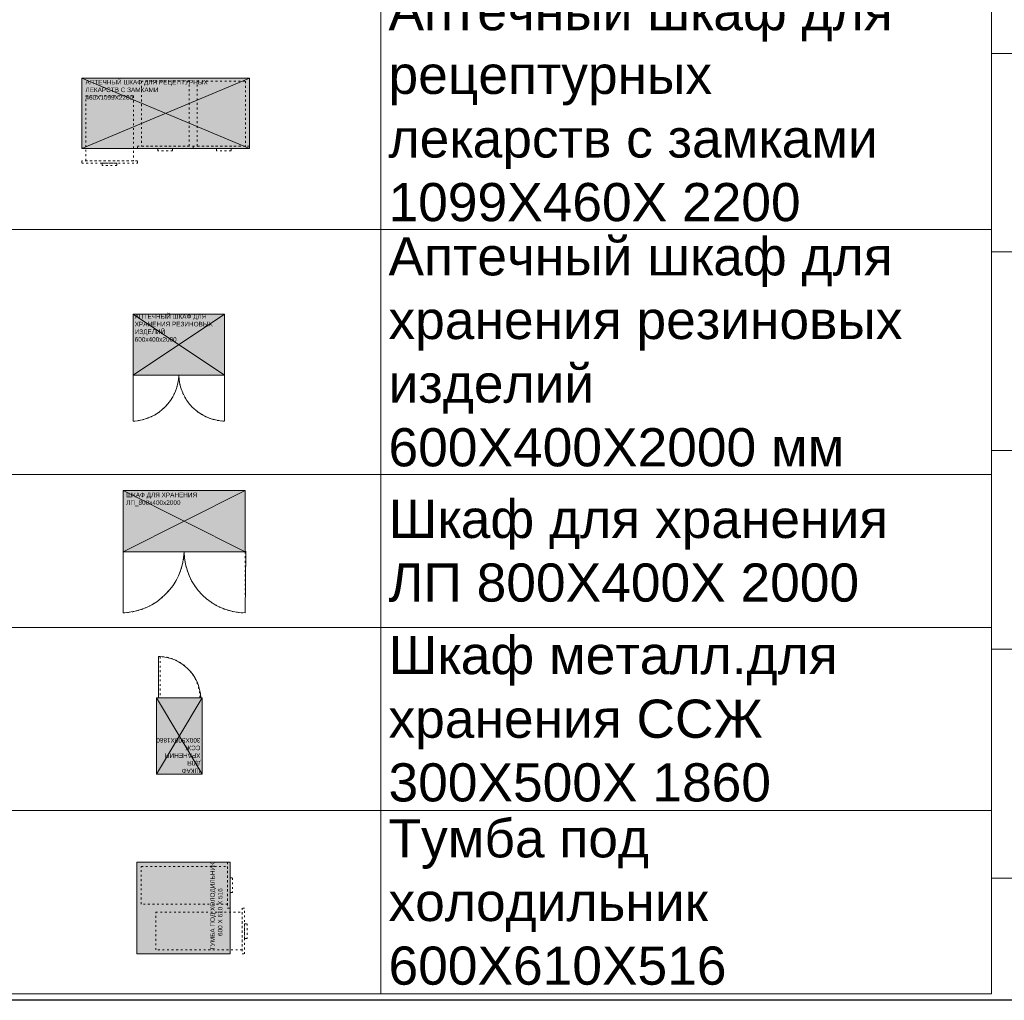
# Model space of a CAD drawing. Header units: millimetres. Extents: x -57464382 to 30606835, y -92609 to 65084.
# Tile 31 of 256: x -59370 to -52921, y -55394 to -48973. Entities that reach past the tile are written whole.
import ezdxf
from ezdxf import colors
from ezdxf.entities.mleader import LeaderData, LeaderLine
from ezdxf.math import Vec2, Vec3

# ---------------------------------------------------------------- set-up
doc = ezdxf.new("R2010")
doc.units = ezdxf.units.MM
doc.linetypes.add('ACAD_ISO03W100', pattern=[30, 12, -18])
doc.layers.get('0').update_dxf_attribs({"lineweight": 0})
doc.layers.get('Defpoints').update_dxf_attribs({"color": 30})
doc.layers.add('09_АР_Мебель', color=4, linetype='Continuous', lineweight=9)
doc.layers.add('17_АР_Текст', color=235, linetype='Continuous', lineweight=0)
doc.layers.add('1. ПОДЛОЖКА', color=7, linetype='Continuous', lineweight=0, true_color=0x9b9292)
doc.styles.add('_ТЕКСТОВЫЙ', font='arial.ttf', dxfattribs={"width": 0.8})
doc.styles.add('HVAC_AEP', font='arial.ttf')
doc.styles.get("Standard").update_dxf_attribs({"font": 'arial.ttf'})

# ---------------------------------------------------------------- blocks, each defined once
blk = doc.blocks.new('_Dot')
at = {"color": 0, "linetype": 'ByBlock', "lineweight": -2}
blk.add_line((-0.5, 0), (-1, 0), dxfattribs=at)
at = {"color": 0, "linetype": 'ByBlock', "const_width": 0.5}
blk.add_lwpolyline([(-0.25, 0, 1), (0.25, 0, 1)], format="xyb", close=True, dxfattribs=at)
blk = doc.blocks.new('*T180')
at = {"color": 0, "linetype": 'ByBlock', "lineweight": -2, "transparency": 16777216}
for p, q in [((0, 0), (6500, 0)), ((0, 0), (0, -9080.2)), ((6500, 0), (6500, -9080.2)), ((0, -469.7), (6500, -469.7)), ((2500, -469.7), (2500, -9080.2)), ((0, -1469.7), (6500, -1469.7)), ((0, -2469.7), (6500, -2469.7)), ((0, -4075), (6500, -4075)), ((0, -5680.2), (6500, -5680.2)), ((0, -6680.2), (6500, -6680.2)), ((0, -7880.2), (6500, -7880.2)), ((0, -9080.2), (6500, -9080.2))]:
    blk.add_line(p, q, dxfattribs=at)
at = {"color": 0, "lineweight": 15, "transparency": 16777216, "style": 'HVAC_AEP'}
for s, insert, char_height, width, attachment_point in [('Фарма', (3250, -234.8), 300, 6497, 5), ('Кресло рабочее', (2550, -969.7), 250, 3900, 4), ('Холодильник^Jфармацевтический', (2550, -1969.7), 250, 3900, 4), ('Аптечный шкаф для^Jрецептурных^Jлекарств с замками^J1099Х460Х 2200', (2550, -3272.3), 250, 3900, 4), ('Аптечный шкаф для^Jхранения резиновых^Jизделий^J600Х400Х2000 мм', (2550, -4877.6), 250, 3900, 4), ('Шкаф для хранения^JЛП 800Х400Х 2000', (2550, -6180.2), 250, 3900, 4), ('Шкаф металл.для^Jхранения ССЖ^J300Х500Х 1860', (2550, -7280.2), 250, 3900, 4), ('Тумба под^Jхолодильник^J600Х610Х516', (2550, -8480.2), 250, 3900, 4)]:
    blk.add_mtext(s, dxfattribs=dict(at, insert=insert, char_height=char_height, width=width, attachment_point=attachment_point))
blk = doc.blocks.new('Тумба под холодильник 600х610х516')
at = {"layer": '09_АР_Мебель', "lineweight": 0, "true_color": 0x7aafdf}
h = blk.add_hatch(color=143, dxfattribs=at)
h.dxf.hatch_style = 1
h.paths.add_polyline_path([(0, 0), (0, -610), (600, -610), (600, 0)])
at = {"layer": '09_АР_Мебель', "lineweight": 0, "true_color": 0x136734}
h = blk.add_hatch(color=116, dxfattribs=at)
h.dxf.hatch_style = 1
h.paths.add_polyline_path([(400.3, -268.5), (337.8, -268.5), (337.8, -206), (262.8, -206), (262.8, -268.5), (200.3, -268.5), (200.3, -343.5), (262.8, -343.5), (262.8, -406), (337.8, -406), (337.8, -343.5), (400.3, -343.5)])
at = {"layer": '09_АР_Мебель', "lineweight": 0}
blk.add_lwpolyline([(0, -610), (600, -610), (600, 0), (0, 0), (0, -610)], dxfattribs=at)
at = {"layer": '09_АР_Мебель', "linetype": 'ACAD_ISO03W100'}
for points in [[(326.5, -28.2), (573.5, -28.2), (573.5, -594), (326.5, -594)], [(26.5, -123.2), (273.5, -123.2), (273.5, -689), (26.5, -689)], [(300, -610), (600, -610), (600, -594), (300, -594)], [(498, -626), (402, -626), (402, -610), (498, -610)], [(0, -705), (300, -705), (300, -689), (0, -689)], [(198, -721), (102, -721), (102, -705), (198, -705)]]:
    blk.add_lwpolyline(points, close=True, dxfattribs=at)
at = {"layer": '1. ПОДЛОЖКА'}
blk.add_lwpolyline([(0, 0), (600, 0), (600, -610), (0, -610)], close=True, dxfattribs=at)
at = {"flags": 1}
for tag, p in [('КОД_ОБОРУДОВАНИЯ', (7.7, 111)), ('ДОП_ИНФОРМАЦИЯ', (7.7, 58.8)), ('ДОГОВОР', (12.8, 8.9))]:
    blk.add_attdef(tag, p, '', height=25, dxfattribs=at)
at = {"layer": '09_АР_Мебель', "insert": (24.5, -479.9), "char_height": 30, "attachment_point": 1}
blk.add_mtext_dynamic_manual_height_columns('{\\C7;ТУМБА ПОД ХОЛОДИЛЬНИК            600 Х 610 Х 516}', width=610, gutter_width=12.5, heights=[0], dxfattribs=at)
blk = doc.blocks.new('Аптечный шкаф для рецептурных лекарств с замками 460х1099х2200')
at = {"layer": '09_АР_Мебель', "lineweight": 0, "true_color": 0x7aafdf}
h = blk.add_hatch(color=143, dxfattribs=at)
h.dxf.hatch_style = 1
h.paths.add_polyline_path([(1099, -460), (1099, 0), (0, 0), (0, -460)])
at = {"layer": '09_АР_Мебель', "lineweight": 0, "true_color": 0x136734}
h = blk.add_hatch(color=116, dxfattribs=at)
h.dxf.hatch_style = 1
h.paths.add_polyline_path([(497.5, -254.3), (543.2, -254.3), (543.2, -299.9), (597.9, -299.9), (597.9, -254.3), (643.6, -254.3), (643.6, -199.5), (597.9, -199.5), (597.9, -153.9), (543.2, -153.9), (543.2, -199.5), (497.5, -199.5)])
at = {"layer": '09_АР_Мебель', "lineweight": 0}
for points in [[(1099, -460), (0, -460), (0, 0), (1099, 0), (1099, -460)], [(1099, 0), (0, -460)], [(0, 0), (1099, -460)]]:
    blk.add_lwpolyline(points, dxfattribs=at)
at = {"layer": '09_АР_Мебель', "linetype": 'ACAD_ISO03W100'}
for points in [[(703.5, -20), (391.5, -20), (391.5, -444), (703.5, -444)], [(756.5, -20), (1072.5, -20), (1072.5, -444), (756.5, -444)], [(26.5, -116.1), (338.5, -116.1), (338.5, -540.1), (26.5, -540.1)], [(730, -460), (365, -460), (365, -444), (730, -444)], [(730, -460), (1099, -460), (1099, -444), (730, -444)], [(595.5, -476), (499.5, -476), (499.5, -460), (595.5, -460)], [(978, -476), (882, -476), (882, -460), (978, -460)], [(0, -556.1), (365, -556.1), (365, -540.1), (0, -540.1)], [(230.5, -572.1), (134.5, -572.1), (134.5, -556.1), (230.5, -556.1)]]:
    blk.add_lwpolyline(points, close=True, dxfattribs=at)
at = {"layer": '1. ПОДЛОЖКА'}
blk.add_lwpolyline([(0, -460), (1099, -460), (1099, 0), (0, 0)], close=True, dxfattribs=at)
at = {"flags": 1}
for tag, p in [('КОД_ОБОРУДОВАНИЯ', (7.7, 111)), ('ДОП_ИНФОРМАЦИЯ', (7.7, 58.8)), ('ДОГОВОР', (12.8, 8.9))]:
    blk.add_attdef(tag, p, '', height=25, dxfattribs=at)
at = {"layer": '09_АР_Мебель', "color": 18, "lineweight": 0, "true_color": 0x000000, "insert": (24.6, -10.8), "char_height": 30, "attachment_point": 1}
blk.add_mtext_dynamic_manual_height_columns('АПТЕЧНЫЙ ШКАФ ДЛЯ РЕЦЕПТУРНЫХ ЛЕКАРСТВ С ЗАМКАМИ\\P460Х1099Х2200', width=912.263, gutter_width=500, heights=[0], dxfattribs=at)
blk = doc.blocks.new('Аптечный шкаф для хранения резиновых изделий 600х400х2000')
at = {"layer": '09_АР_Мебель', "lineweight": 0, "true_color": 0x7aafdf}
h = blk.add_hatch(color=143, dxfattribs=at)
h.dxf.hatch_style = 1
h.paths.add_polyline_path([(600, -400), (600, 0), (0, 0), (0, -400)])
at = {"layer": '09_АР_Мебель', "lineweight": 0, "true_color": 0x136734}
h = blk.add_hatch(color=116, dxfattribs=at)
h.dxf.hatch_style = 1
h.paths.add_polyline_path([(226.1, -227.2), (271.7, -227.2), (271.7, -272.8), (326.5, -272.8), (326.5, -227.2), (372.1, -227.2), (372.1, -172.4), (326.5, -172.4), (326.5, -126.8), (271.7, -126.8), (271.7, -172.4), (226.1, -172.4)])
at = {"layer": '09_АР_Мебель', "lineweight": 0}
for p, q in [((0, -400), (0, 0)), ((0, 0), (600, 0)), ((600, 0), (0, -400)), ((0, 0), (600, -400)), ((600, 0), (600, -400)), ((600, -400), (0, -400))]:
    blk.add_line(p, q, dxfattribs=at)
at = {"layer": '09_АР_Мебель', "linetype": 'ACAD_ISO03W100'}
for p, q in [((0, -400), (0, -700)), ((600, -400), (600, -700))]:
    blk.add_line(p, q, dxfattribs=at)
for centre, radius, start, end in [((-13.5, -386.5), 313.8, 272.46081, 357.53919), ((607.3, -392.7), 307.4, 181.36487, 268.63513)]:
    blk.add_arc(centre, radius, start, end, dxfattribs=at)
at = {"layer": '1. ПОДЛОЖКА'}
blk.add_lwpolyline([(0, 0), (600, 0), (600, -400), (0, -400)], close=True, dxfattribs=at)
blk.add_lwpolyline([(600, -400), (600, -700, -0.400327), (300, -400, -0.389273), (0, -700), (0, -400)], format="xyb", dxfattribs=at)
at = {"flags": 1}
for tag, p in [('КОД_ОБОРУДОВАНИЯ', (7.7, 111)), ('ДОП_ИНФОРМАЦИЯ', (7.7, 58.8)), ('ДОГОВОР', (12.8, 8.9))]:
    blk.add_attdef(tag, p, '', height=25, dxfattribs=at)
at = {"layer": '09_АР_Мебель', "insert": (10.8, 0.2), "char_height": 30, "attachment_point": 1}
blk.add_mtext_dynamic_manual_height_columns('{\\C7;АПТЕЧНЫЙ ШКАФ ДЛЯ ХРАНЕНИЯ РЕЗИНОВЫХ ИЗДЕЛИЙ\\P600х400х2000}', width=621.89, gutter_width=12.5, heights=[0], dxfattribs=at)
blk = doc.blocks.new('Шкаф для хранения ЛП 800х400х2000')
at = {"layer": '09_АР_Мебель', "lineweight": 0, "true_color": 0x7aafdf}
h = blk.add_hatch(color=143, dxfattribs=at)
h.dxf.hatch_style = 1
h.paths.add_polyline_path([(800, -400), (800, 0), (0, 0), (0, -400)])
at = {"layer": '09_АР_Мебель', "lineweight": 0, "true_color": 0x136734}
h = blk.add_hatch(color=116, dxfattribs=at)
h.dxf.hatch_style = 1
h.paths.add_polyline_path([(328.3, -226.3), (374, -226.3), (374, -271.9), (428.7, -271.9), (428.7, -226.3), (474.4, -226.3), (474.4, -171.5), (428.7, -171.5), (428.7, -125.9), (374, -125.9), (374, -171.5), (328.3, -171.5)])
at = {"layer": '09_АР_Мебель', "lineweight": 0}
for p, q in [((0, -400), (0, 0)), ((0, 0), (800, 0)), ((800, 0), (0, -400)), ((0, 0), (800, -400)), ((800, 0), (800, -400)), ((800, -400), (0, -400))]:
    blk.add_line(p, q, dxfattribs=at)
at = {"layer": '09_АР_Мебель', "linetype": 'ACAD_ISO03W100'}
for p, q in [((0, -400), (0, -800)), ((800, -400), (800, -800))]:
    blk.add_line(p, q, dxfattribs=at)
for centre, radius, start, end in [((-15.2, -384.8), 415.4, 272.09145, 357.90855), ((802.9, -397.1), 402.9, 180.4122, 269.5878)]:
    blk.add_arc(centre, radius, start, end, dxfattribs=at)
at = {"layer": '1. ПОДЛОЖКА'}
blk.add_lwpolyline([(800, 0), (0, 0), (0, -400), (800, -400)], close=True, dxfattribs=at)
blk.add_lwpolyline([(0, -400), (0, -800, 0.392989), (400, -400, 0.410006), (800, -800), (802.9, -397.1)], format="xyb", dxfattribs=at)
at = {"flags": 1}
for tag, p in [('КОД_ОБОРУДОВАНИЯ', (7.7, 111)), ('ДОП_ИНФОРМАЦИЯ', (7.7, 58.8)), ('ДОГОВОР', (12.8, 8.9))]:
    blk.add_attdef(tag, p, '', height=25, dxfattribs=at)
at = {"layer": '09_АР_Мебель', "insert": (20.2, -12.9), "char_height": 30, "attachment_point": 1}
blk.add_mtext_dynamic_manual_height_columns('{\\C7;ШКАФ ДЛЯ ХРАНЕНИЯ ЛП_800х400х2000}', width=621.89, gutter_width=12.5, heights=[0], dxfattribs=at)
blk = doc.blocks.new('Шкаф для хранения ССЖ 300х500х1860')
at = {"layer": '09_АР_Мебель', "lineweight": 0, "true_color": 0x7aafdf}
h = blk.add_hatch(color=143, dxfattribs=at)
h.dxf.hatch_style = 1
h.paths.add_polyline_path([(300, -500), (300, 0), (0, 0), (0, -500)])
at = {"layer": '09_АР_Мебель', "lineweight": 0, "true_color": 0x136734}
h = blk.add_hatch(color=116, dxfattribs=at)
h.dxf.hatch_style = 1
h.paths.add_polyline_path([(77.7, -277.7), (123.3, -277.7), (123.3, -323.3), (178.1, -323.3), (178.1, -277.7), (223.7, -277.7), (223.7, -222.9), (178.1, -222.9), (178.1, -177.3), (123.3, -177.3), (123.3, -222.9), (77.7, -222.9)])
at = {"layer": '09_АР_Мебель'}
for p, q in [((0, -500), (0, 0)), ((300, 0), (0, 0)), ((0, -500), (300, 0)), ((0, 0), (300, -500)), ((300, -500), (300, 0)), ((300, -500), (0, -500))]:
    blk.add_line(p, q, dxfattribs=at)
at = {"layer": '09_АР_Мебель', "linetype": 'ACAD_ISO03W100', "lineweight": 0}
for p, q in [((275.7, -770), (275.7, -500)), ((285.7, -500), (285.7, -770)), ((285.7, -770), (275.7, -770))]:
    blk.add_line(p, q, dxfattribs=at)
blk.add_lwpolyline([(10, -500), (0, -500)], dxfattribs=at)
blk.add_arc((286, -499.9), 270.3, 180.0283, 267.80986, dxfattribs=at)
at = {"layer": '1. ПОДЛОЖКА'}
blk.add_lwpolyline([(300, 0), (0, 0), (0, -500), (300, -500)], close=True, dxfattribs=at)
blk.add_lwpolyline([(285.7, -500), (285.7, -770, -0.39921), (10, -500)], format="xyb", dxfattribs=at)
at = {"flags": 1}
for tag, p in [('КОД_ОБОРУДОВАНИЯ', (7.7, 111)), ('ДОП_ИНФОРМАЦИЯ', (7.7, 58.8)), ('ДОГОВОР', (12.8, 8.9))]:
    blk.add_attdef(tag, p, '', height=25, dxfattribs=at)
at = {"layer": '09_АР_Мебель', "insert": (12, -6.6), "char_height": 30, "attachment_point": 1}
blk.add_mtext_dynamic_manual_height_columns('{\\C7;ШКАФ\\PДЛЯ \\PХРАНЕНИЯ\\PССЖ \\P\\H1x;300Х500Х1860}', width=500, gutter_width=12.5, heights=[0], dxfattribs=at)
blk = doc.blocks.new('*T183')
at = {"color": 0, "linetype": 'ByBlock', "lineweight": -2, "transparency": 16777216}
for p, q in [((0, 0), (6500, 0)), ((0, 0), (0, -12369.7)), ((6500, 0), (6500, -12369.7)), ((0, -469.7), (6500, -469.7)), ((2500, -469.7), (2500, -12369.7)), ((0, -1769.7), (6500, -1769.7)), ((0, -3069.7), (6500, -3069.7)), ((0, -4369.7), (6500, -4369.7)), ((0, -5669.7), (6500, -5669.7)), ((0, -6969.7), (6500, -6969.7)), ((0, -8269.7), (6500, -8269.7)), ((0, -9569.7), (6500, -9569.7)), ((0, -10869.7), (6500, -10869.7)), ((0, -12369.7), (6500, -12369.7))]:
    blk.add_line(p, q, dxfattribs=at)
at = {"color": 0, "lineweight": 15, "transparency": 16777216, "style": 'HVAC_AEP'}
for s, insert, char_height, width, attachment_point in [('Комната персонала', (3250, -234.8), 300, 6497, 5), ('Стул ISO (черная^Jткань)', (2550, -1119.7), 250, 3900, 4), ('Кухонная тумба^Jнапольная с мойкой', (2550, -2419.7), 250, 3900, 4), ('Кухонный шкаф 600', (2550, -3719.7), 250, 3900, 4), ('Кухонная тумба^Jнапольная с дверцей^J600', (2550, -5019.7), 250, 3900, 4), ('Кухонная тумба^Jнапольная с ящиком^J800', (2550, -6319.7), 250, 3900, 4), ('Кухонный шкаф^Jнавесной 600', (2550, -7619.7), 250, 3900, 4), ('Кухонный шкаф^Jнавесной 400', (2550, -8919.7), 250, 3900, 4), ('Стол обеденный^JСтол (розетка для^Jчайника)', (2550, -10219.7), 250, 3900, 4), ('Холодильник^JХолодильник^J(розетка под СВЧ)', (2550, -11619.7), 250, 3900, 4)]:
    blk.add_mtext(s, dxfattribs=dict(at, insert=insert, char_height=char_height, width=width, attachment_point=attachment_point))

msp = doc.modelspace()

# ---------------------------------------------------------------- linework, layer by layer
at = {"layer": 'Defpoints'}
msp.add_lwpolyline([(39622.9, -55394.4), (-153407.1, -55394.4)], dxfattribs=at)

# ---------------------------------------------------------------- block references
for name, p in [('*T183', (-53004.5, -42224.8)), ('*T180', (-59504.5, -46272.2)), ('Аптечный шкаф для рецептурных лекарств с замками 460х1099х2200', (-58964, -49356.9)), ('Аптечный шкаф для хранения резиновых изделий 600х400х2000', (-58627.7, -50901.9)), ('Шкаф для хранения ЛП 800х400х2000', (-58692.9, -52057.3))]:
    msp.add_blockref(name, p)
for name, p, rotation in [('Шкаф для хранения ССЖ 300х500х1860', (-58174.2, -53913.5), 180), ('Тумба под холодильник 600х610х516', (-58602.1, -55090.8), 90)]:
    msp.add_blockref(name, p, dxfattribs=dict(rotation=rotation))

# ---------------------------------------------------------------- leaders
at = {"layer": '17_АР_Текст', "lineweight": 18}
ml = msp.add_multileader_mtext('Standard', dxfattribs=at)
ml.set_content('ЦСУ оборудование:\\PМонитор 23,8"\\PСистемный блок (с комплектующими)\\PИсточник бесперебойного питания\\PМышь, клавиатура\\PWeb-камера\\PМФУ лазерный', color=256, style='_ТЕКСТОВЫЙ')
ml.set_leader_properties(lineweight=0)
ml.set_arrow_properties(name='DOT')
ml.build(insert=Vec2(0, 0))
ml.multileader.update_dxf_attribs({"text_left_attachment_type": 6, "text_right_attachment_type": 6, "dogleg_length": 0.36, "arrow_head_size": 50, "scale": 100})
ctx = ml.context
ctx.base_point, ctx.scale, ctx.char_height, ctx.arrow_head_size, ctx.landing_gap_size, ctx.plane_origin = Vec3(-74068.3, -49557), 100, 200, 50, 100, Vec3(-68828.3, -44334.1)
ctx.left_attachment, ctx.right_attachment, ctx.attachment_type = 6, 6, 2
notes = []
notes.append((ctx, [(1, (1, 1, 0), (-74104.3, -49557), (1, 0), 36, [(0, [(-74104.3, -48496.4)], 0, [])])]))
ctx.mtext.insert, ctx.mtext.width, ctx.mtext.defined_height, ctx.mtext.flow_direction = Vec3(-73968.3, -49301.5), 5220.324, 815.5, 5
for ctx, leaders in notes:
    for number, flags, end, landing, length, lines in leaders:
        leader = LeaderData()
        leader.index, (leader.has_last_leader_line, leader.has_dogleg_vector, leader.attachment_direction) = number, flags
        leader.last_leader_point, leader.dogleg_vector, leader.dogleg_length = Vec3(end), Vec3(landing), length
        for number, points, colour, breaks in lines:
            line = LeaderLine()
            line.index, line.vertices, line.color, line.breaks = number, Vec3.list(points), colors.encode_raw_color(colour), breaks
            leader.lines.append(line)
        ctx.leaders.append(leader)

doc.saveas('drawing.dxf')
